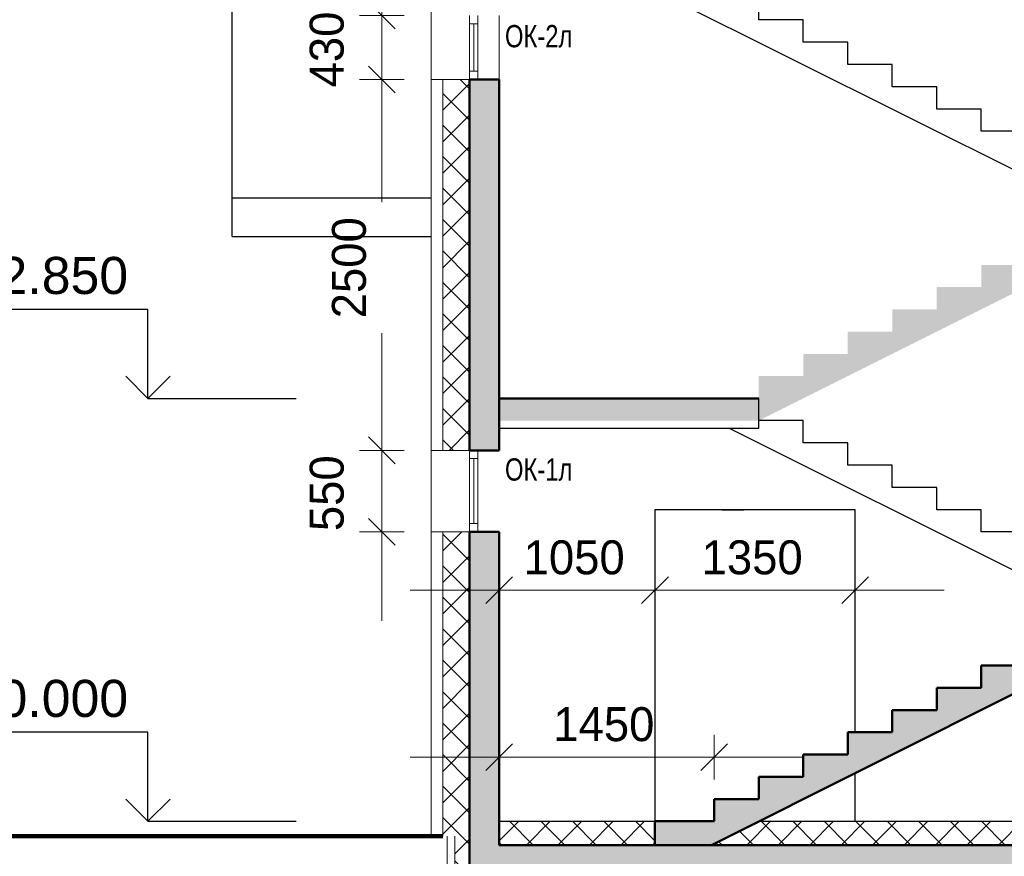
# Model space of a CAD drawing. Header units: millimetres. Extents: x 247266 to 730847, y -636031 to 10052.
# Tile 4 of 256: x 524080 to 530718, y -477927 to -472289. Entities that reach past the tile are written whole.
import ezdxf

# ---------------------------------------------------------------- set-up
doc = ezdxf.new("R2010")
doc.units = ezdxf.units.MM
for name, color, linetype, lineweight in [('A_012_ПРОЕМ', 7, 'Continuous', 25), ('Standard', 7, 'Continuous', 25), ('Двери', 7, 'Continuous', 25), ('Навесной фасад', 7, 'Continuous', 25), ('Общий01', 7, 'Continuous', 13), ('Общий02', 7, 'Continuous', 18), ('Размерная линия_ общее', 7, 'Continuous', 25), ('Стена_ бетон несущ.', 7, 'Continuous', 70)]:
    doc.layers.add(name, color=color, linetype=linetype, lineweight=lineweight)
doc.styles.add('ARIAL', font='arial.ttf')
doc.styles.add('Century Gothic', font='GOTHIC.TTF')
doc.dimstyles.new('DIMSTYLE_3', dxfattribs={"dimtxt": 229, "dimasz": 300, "dimexe": 0, "dimexo": 0, "dimgap": 114.5, "dimtad": 2, "dimdec": 0, "dimrnd": 1, "dimzin": 12, "dimdsep": 46, "dimtxsty": 'Century Gothic', "dimblk1": 'ALL_ML_STRICH', "dimblk2": 'ALL_ML_STRICH', "dimsah": 1, "dimcen": 0, "dimclrd": 256, "dimclre": 256, "dimclrt": 256, "dimadec": 0, "dimazin": 0, "dimtfac": 1, "dimtdec": 0, "dimtix": 1, "dimtmove": 2, "dimatfit": 3, "dimfxl": 0, "dimtvp": 1.2, "dimtzin": 0, "dimlwd": 0, "dimlwe": 13, "dimarcsym": 0})
doc.dimstyles.new('DIMSTYLE_8', dxfattribs={"dimtxt": 229, "dimasz": 300, "dimexe": 0, "dimexo": 0, "dimgap": 114.5, "dimtad": 2, "dimdec": 0, "dimrnd": 1, "dimzin": 12, "dimdsep": 46, "dimtxsty": 'Century Gothic', "dimblk1": 'ALL_ML_STRICH', "dimblk2": 'ALL_ML_STRICH', "dimsah": 1, "dimcen": 0, "dimclrd": 256, "dimclre": 256, "dimclrt": 256, "dimadec": 0, "dimazin": 0, "dimtfac": 1, "dimtdec": 0, "dimtix": 1, "dimtmove": 2, "dimatfit": 3, "dimfxl": 0, "dimtzin": 0, "dimlwd": 0, "dimlwe": 13, "dimarcsym": 0})
pattern_1 = [(45, (615978.7, -278424.58), (-106.06602, 106.06602), []), (135, (615978.7, -278424.58), (-106.06602, -106.06602), [])]

# ---------------------------------------------------------------- blocks, each defined once
blk = doc.blocks.new('ALL_ML_STRICH')
at = {"color": 0, "linetype": 'ByBlock', "lineweight": -2}
for p, q in [((0, -0.5), (0, 0.5)), ((-0.3, -0.3), (0.3, 0.3)), ((-1, 0), (0.5, 0))]:
    blk.add_line(p, q, dxfattribs=at)
blk = doc.blocks.new('*D660')
at = {"layer": 'DEFPOINTS', "color": 0, "ltscale": 100, "transparency": 33554687}
for p in [(527313.2, -476134.2), (528363.2, -476134.2), (528363.2, -476134.2)]:
    blk.add_point(p, dxfattribs=at)
at = {"layer": 'Размерная линия_ общее', "color": 218, "linetype": 'Continuous', "lineweight": 0, "transparency": 33554687}
for p, q in [((527013.2, -476134.2), (526713.2, -476134.2)), ((527313.2, -476134.2), (528363.2, -476134.2)), ((528663.2, -476134.2), (528963.2, -476134.2))]:
    blk.add_line(p, q, dxfattribs=at)
at = {"layer": 'Размерная линия_ общее', "color": 218, "linetype": 'Continuous', "lineweight": 13, "transparency": 33554687}
for p, q in [((527313.2, -476134.2), (527313.2, -476134.2)), ((528363.2, -476134.2), (528363.2, -476134.2))]:
    blk.add_line(p, q, dxfattribs=at)
at = {"layer": 'Размерная линия_ общее', "color": 218, "lineweight": 0, "ltscale": 100, "xscale": 300, "yscale": 300, "zscale": 300}
blk.add_blockref('ALL_ML_STRICH', (527313.2, -476134.2), dxfattribs=at)
at = {"layer": 'Размерная линия_ общее', "color": 218, "lineweight": 0, "ltscale": 100, "xscale": 300, "yscale": 300, "zscale": 300, "rotation": 180}
blk.add_blockref('ALL_ML_STRICH', (528363.2, -476134.2), dxfattribs=at)
at = {"layer": 'Размерная линия_ общее', "color": 218, "lineweight": 13, "ltscale": 100, "transparency": 33554687, "insert": (527818.4, -475914), "char_height": 229, "width": 654.286, "attachment_point": 5, "style": 'Century Gothic'}
blk.add_mtext('1050', dxfattribs=at)
blk = doc.blocks.new('*D661')
at = {"layer": 'DEFPOINTS', "color": 0, "ltscale": 100, "transparency": 33554687}
for p in [(528363.2, -476134.2), (529713.2, -476134.2), (529713.2, -476134.2)]:
    blk.add_point(p, dxfattribs=at)
at = {"layer": 'Размерная линия_ общее', "color": 218, "linetype": 'Continuous', "lineweight": 0, "transparency": 33554687}
for p, q in [((528063.2, -476134.2), (527763.2, -476134.2)), ((528363.2, -476134.2), (529713.2, -476134.2)), ((530013.2, -476134.2), (530313.2, -476134.2))]:
    blk.add_line(p, q, dxfattribs=at)
at = {"layer": 'Размерная линия_ общее', "color": 218, "linetype": 'Continuous', "lineweight": 13, "transparency": 33554687}
for p, q in [((528363.2, -476134.2), (528363.2, -476134.2)), ((529713.2, -476134.2), (529713.2, -476134.2))]:
    blk.add_line(p, q, dxfattribs=at)
at = {"layer": 'Размерная линия_ общее', "color": 218, "lineweight": 0, "ltscale": 100, "xscale": 300, "yscale": 300, "zscale": 300}
blk.add_blockref('ALL_ML_STRICH', (528363.2, -476134.2), dxfattribs=at)
at = {"layer": 'Размерная линия_ общее', "color": 218, "lineweight": 0, "ltscale": 100, "xscale": 300, "yscale": 300, "zscale": 300, "rotation": 180}
blk.add_blockref('ALL_ML_STRICH', (529713.2, -476134.2), dxfattribs=at)
at = {"layer": 'Размерная линия_ общее', "color": 218, "lineweight": 13, "ltscale": 100, "transparency": 33554687, "insert": (529018.4, -475914), "char_height": 229, "width": 654.286, "attachment_point": 5, "style": 'Century Gothic'}
blk.add_mtext('1350', dxfattribs=at)
blk = doc.blocks.new('СЛОЖНЫЙ_ОБЪЕКТ_11')
at = {"layer": 'Общий01', "color": 7, "linetype": 'Continuous', "lineweight": 50, "transparency": 33554687}
for p, q in [((-87235.5, -199426.8), (-84215.5, -197916.8)), ((-84515.5, -197916.8), (-84815.5, -197916.8)), ((-84815.5, -197916.8), (-84815.5, -198066.8)), ((-84815.5, -198066.8), (-85115.5, -198066.8)), ((-85115.5, -198066.8), (-85115.5, -198216.8)), ((-85115.5, -198216.8), (-85415.5, -198216.8)), ((-85415.5, -198216.8), (-85415.5, -198366.8)), ((-85415.5, -198366.8), (-85715.5, -198366.8)), ((-85715.5, -198366.8), (-85715.5, -198516.8)), ((-85715.5, -198516.8), (-86015.5, -198516.8)), ((-86015.5, -198516.8), (-86015.5, -198666.8)), ((-86015.5, -198666.8), (-86315.5, -198666.8)), ((-86315.5, -198666.8), (-86315.5, -198816.8)), ((-86315.5, -198816.8), (-86615.5, -198816.8)), ((-86615.5, -198816.8), (-86615.5, -198966.8)), ((-86615.5, -198966.8), (-86915.5, -198966.8)), ((-86915.5, -198966.8), (-86915.5, -199116.8)), ((-86915.5, -199116.8), (-87215.5, -199116.8)), ((-87215.5, -199116.8), (-87215.5, -199266.8))]:
    blk.add_line(p, q, dxfattribs=at)
blk = doc.blocks.new('СЛОЖНЫЙ_ОБЪЕКТ_12')
at = {"layer": 'Общий01', "color": 7, "linetype": 'Continuous', "lineweight": 25, "transparency": 33554687}
for p, q in [((-87515.5, -193716.8), (-84515.5, -195216.8)), ((-86915.5, -193716.8), (-87215.5, -193716.8)), ((-86915.5, -193866.8), (-86915.5, -193716.8)), ((-86615.5, -193866.8), (-86915.5, -193866.8)), ((-86615.5, -194016.8), (-86615.5, -193866.8)), ((-86315.5, -194016.8), (-86615.5, -194016.8)), ((-86315.5, -194166.8), (-86315.5, -194016.8)), ((-86015.5, -194166.8), (-86315.5, -194166.8)), ((-86015.5, -194316.8), (-86015.5, -194166.8)), ((-85715.5, -194316.8), (-86015.5, -194316.8)), ((-85715.5, -194466.8), (-85715.5, -194316.8)), ((-85415.5, -194466.8), (-85715.5, -194466.8)), ((-85415.5, -194616.8), (-85415.5, -194466.8)), ((-85115.5, -194616.8), (-85415.5, -194616.8)), ((-85115.5, -194766.8), (-85115.5, -194616.8)), ((-84815.5, -194766.8), (-85115.5, -194766.8)), ((-84815.5, -194916.8), (-84815.5, -194766.8)), ((-84515.5, -194916.8), (-84815.5, -194916.8)), ((-84515.5, -195166.8), (-84515.5, -194916.8))]:
    blk.add_line(p, q, dxfattribs=at)
blk = doc.blocks.new('*D665')
at = {"layer": 'DEFPOINTS', "color": 0, "ltscale": 100, "transparency": 33554687}
for p in [(526521.6, -475191.4), (526521.6, -475191.4), (526521.6, -475741.4)]:
    blk.add_point(p, dxfattribs=at)
at = {"layer": 'Размерная линия_ общее', "color": 218, "linetype": 'Continuous', "lineweight": 0, "transparency": 33554687}
for p, q in [((526521.6, -474891.4), (526521.6, -474591.4)), ((526521.6, -475741.4), (526521.6, -475191.4)), ((526521.6, -476041.4), (526521.6, -476341.4))]:
    blk.add_line(p, q, dxfattribs=at)
at = {"layer": 'Размерная линия_ общее', "color": 218, "linetype": 'Continuous', "lineweight": 13, "transparency": 33554687}
for p, q in [((526521.6, -475191.4), (526521.6, -475191.4)), ((526521.6, -475741.4), (526521.6, -475741.4))]:
    blk.add_line(p, q, dxfattribs=at)
at = {"layer": 'Размерная линия_ общее', "color": 218, "lineweight": 0, "ltscale": 100, "xscale": 300, "yscale": 300, "zscale": 300}
for p, rotation in [((526521.6, -475191.4), 270), ((526521.6, -475741.4), 90)]:
    blk.add_blockref('ALL_ML_STRICH', p, dxfattribs=dict(at, rotation=rotation))
at = {"layer": 'Размерная линия_ общее', "color": 218, "lineweight": 13, "ltscale": 100, "transparency": 33554687, "insert": (526151.3, -475480.3), "char_height": 229, "width": 490.714, "attachment_point": 5, "rotation": 90, "style": 'Century Gothic'}
blk.add_mtext('550', dxfattribs=at)
blk = doc.blocks.new('*D666')
at = {"layer": 'DEFPOINTS', "color": 0, "ltscale": 100, "transparency": 33554687}
for p in [(526521.6, -472691.4), (526521.6, -472691.4), (526521.6, -475191.4)]:
    blk.add_point(p, dxfattribs=at)
at = {"layer": 'Размерная линия_ общее', "color": 218, "linetype": 'Continuous', "lineweight": 13, "transparency": 33554687}
for p, q in [((526521.6, -472691.4), (526521.6, -472691.4)), ((526521.6, -475191.4), (526521.6, -475191.4))]:
    blk.add_line(p, q, dxfattribs=at)
at = {"layer": 'Размерная линия_ общее', "color": 218, "linetype": 'Continuous', "lineweight": 0, "transparency": 33554687}
for p, q in [((526521.6, -472991.4), (526521.6, -473519.5)), ((526521.6, -474891.4), (526521.6, -474402.8))]:
    blk.add_line(p, q, dxfattribs=at)
at = {"layer": 'Размерная линия_ общее', "color": 218, "lineweight": 0, "ltscale": 100, "xscale": 300, "yscale": 300, "zscale": 300}
for p, rotation in [((526521.6, -472691.4), 90), ((526521.6, -475191.4), 270)]:
    blk.add_blockref('ALL_ML_STRICH', p, dxfattribs=dict(at, rotation=rotation))
at = {"layer": 'Размерная линия_ общее', "color": 218, "lineweight": 13, "ltscale": 100, "transparency": 33554687, "insert": (526301.3, -473961.1), "char_height": 229, "width": 654.286, "attachment_point": 5, "rotation": 90, "style": 'Century Gothic'}
blk.add_mtext('2500', dxfattribs=at)
blk = doc.blocks.new('*D667')
at = {"layer": 'DEFPOINTS', "color": 0, "ltscale": 100, "transparency": 33554687}
for p in [(526521.6, -472261.4), (526521.6, -472261.4), (526521.6, -472691.4)]:
    blk.add_point(p, dxfattribs=at)
at = {"layer": 'Размерная линия_ общее', "color": 218, "linetype": 'Continuous', "lineweight": 0, "transparency": 33554687}
for p, q in [((526521.6, -471961.4), (526521.6, -471661.4)), ((526521.6, -472691.4), (526521.6, -472261.4)), ((526521.6, -472991.4), (526521.6, -473291.4))]:
    blk.add_line(p, q, dxfattribs=at)
at = {"layer": 'Размерная линия_ общее', "color": 218, "linetype": 'Continuous', "lineweight": 13, "transparency": 33554687}
for p, q in [((526521.6, -472261.4), (526521.6, -472261.4)), ((526521.6, -472691.4), (526521.6, -472691.4))]:
    blk.add_line(p, q, dxfattribs=at)
at = {"layer": 'Размерная линия_ общее', "color": 218, "lineweight": 0, "ltscale": 100, "xscale": 300, "yscale": 300, "zscale": 300}
for p, rotation in [((526521.6, -472261.4), 270), ((526521.6, -472691.4), 90)]:
    blk.add_blockref('ALL_ML_STRICH', p, dxfattribs=dict(at, rotation=rotation))
at = {"layer": 'Размерная линия_ общее', "color": 218, "lineweight": 13, "ltscale": 100, "transparency": 33554687, "insert": (526151.3, -472490.3), "char_height": 229, "width": 490.714, "attachment_point": 5, "rotation": 90, "style": 'Century Gothic'}
blk.add_mtext('430', dxfattribs=at)
blk = doc.blocks.new('*D668')
at = {"layer": 'DEFPOINTS', "color": 0, "ltscale": 100, "transparency": 33554687}
for p in [(526521.6, -471441.4), (526521.6, -471441.4), (526521.6, -472261.4)]:
    blk.add_point(p, dxfattribs=at)
at = {"layer": 'Размерная линия_ общее', "color": 218, "linetype": 'Continuous', "lineweight": 0, "transparency": 33554687}
for p, q in [((526521.6, -471141.4), (526521.6, -470841.4)), ((526521.6, -472261.4), (526521.6, -471441.4)), ((526521.6, -472561.4), (526521.6, -472861.4))]:
    blk.add_line(p, q, dxfattribs=at)
at = {"layer": 'Размерная линия_ общее', "color": 218, "linetype": 'Continuous', "lineweight": 13, "transparency": 33554687}
for p, q in [((526521.6, -471441.4), (526521.6, -471441.4)), ((526521.6, -472261.4), (526521.6, -472261.4))]:
    blk.add_line(p, q, dxfattribs=at)
at = {"layer": 'Размерная линия_ общее', "color": 218, "lineweight": 0, "ltscale": 100, "xscale": 300, "yscale": 300, "zscale": 300}
for p, rotation in [((526521.6, -471441.4), 270), ((526521.6, -472261.4), 90)]:
    blk.add_blockref('ALL_ML_STRICH', p, dxfattribs=dict(at, rotation=rotation))
at = {"layer": 'Размерная линия_ общее', "color": 218, "lineweight": 13, "ltscale": 100, "transparency": 33554687, "insert": (526301.3, -471865.3), "char_height": 229, "width": 490.714, "attachment_point": 5, "rotation": 90, "style": 'Century Gothic'}
blk.add_mtext('820', dxfattribs=at)
blk = doc.blocks.new('COMPLEX_ELEVATIONDIM_1')
at = {"layer": 'Размерная линия_ общее', "color": 7, "linetype": 'Continuous', "lineweight": 25, "transparency": 33554687}
for p, q in [((-91034.2, -195816.8), (-92234.2, -195816.8)), ((-91034.2, -196416.8), (-91034.2, -195816.8)), ((-91034.2, -196416.8), (-91184.2, -196266.8)), ((-91034.2, -196416.8), (-90884.2, -196266.8)), ((-91034.2, -196416.8), (-91034.2, -196416.8)), ((-91034.2, -196416.8), (-91034.2, -196416.8)), ((-91034.2, -196416.8), (-90034.2, -196416.8)), ((-91034.2, -196416.8), (-91034.2, -196416.8)), ((-91034.2, -196416.8), (-91034.2, -196416.8)), ((-91034.2, -198666.8), (-92234.2, -198666.8)), ((-91034.2, -199266.8), (-91034.2, -198666.8)), ((-91034.2, -199266.8), (-91184.2, -199116.8)), ((-91034.2, -199266.8), (-90884.2, -199116.8)), ((-91034.2, -199266.8), (-91034.2, -199266.8)), ((-91034.2, -199266.8), (-91034.2, -199266.8)), ((-91034.2, -199266.8), (-90034.2, -199266.8)), ((-91034.2, -199266.8), (-91034.2, -199266.8)), ((-91034.2, -199266.8), (-91034.2, -199266.8))]:
    blk.add_line(p, q, dxfattribs=at)
at = {"layer": 'Размерная линия_ общее', "color": 7, "linetype": 'Continuous', "lineweight": 25, "transparency": 33554687, "char_height": 250, "attachment_point": 7, "style": 'ARIAL'}
for s, insert, width in [('\\W1.00;+2.850', (-92245.4, -195716.8), 1202.212), ('\\W1.00;%%p0.000', (-92233.1, -198566.8), 1190.02)]:
    blk.add_mtext(s, dxfattribs=dict(at, insert=insert, width=width))
blk = doc.blocks.new('*D727')
at = {"layer": 'DEFPOINTS', "color": 0, "ltscale": 100, "transparency": 33554687}
for p in [(527313.2, -477258.5), (528763.2, -477258.5), (528763.2, -477258.5)]:
    blk.add_point(p, dxfattribs=at)
at = {"layer": 'Размерная линия_ общее', "color": 218, "linetype": 'Continuous', "lineweight": 0, "transparency": 33554687}
for p, q in [((527013.2, -477258.5), (526713.2, -477258.5)), ((527313.2, -477258.5), (528763.2, -477258.5)), ((529063.2, -477258.5), (529363.2, -477258.5))]:
    blk.add_line(p, q, dxfattribs=at)
at = {"layer": 'Размерная линия_ общее', "color": 218, "linetype": 'Continuous', "lineweight": 13, "transparency": 33554687}
for p, q in [((527313.2, -477258.5), (527313.2, -477258.5)), ((528763.2, -477258.5), (528763.2, -477258.5))]:
    blk.add_line(p, q, dxfattribs=at)
at = {"layer": 'Размерная линия_ общее', "color": 218, "lineweight": 0, "ltscale": 100, "xscale": 300, "yscale": 300, "zscale": 300}
blk.add_blockref('ALL_ML_STRICH', (527313.2, -477258.5), dxfattribs=at)
at = {"layer": 'Размерная линия_ общее', "color": 218, "lineweight": 0, "ltscale": 100, "xscale": 300, "yscale": 300, "zscale": 300, "rotation": 180}
blk.add_blockref('ALL_ML_STRICH', (528763.2, -477258.5), dxfattribs=at)
at = {"layer": 'Размерная линия_ общее', "color": 218, "lineweight": 13, "ltscale": 100, "transparency": 33554687, "insert": (528018.4, -477038.2), "char_height": 229, "width": 654.286, "attachment_point": 5, "style": 'Century Gothic'}
blk.add_mtext('1450', dxfattribs=at)

msp = doc.modelspace()

# ---------------------------------------------------------------- hatches: boundary and pattern name
at = {"layer": 'Навесной фасад', "linetype": 'Continuous', "lineweight": 18, "transparency": 33554687}
h = msp.add_hatch(dxfattribs=at)
h.set_pattern_fill('__________6', color=256, scale=100, style=0, pattern_type=2)
h.set_pattern_definition(pattern_1)
h.paths.add_polyline_path([(526933.16, -475191.38), (527113.16, -475191.38), (527113.16, -472691.38), (526933.16, -472691.38)], flags=0)
h = msp.add_hatch(dxfattribs=at)
h.set_pattern_fill('__________6', color=256, scale=100, style=0, pattern_type=2)
h.set_pattern_definition(pattern_1)
h.paths.add_polyline_path([(526933.16, -475741.38), (526933.16, -477791.38), (527113.16, -477791.38), (527113.16, -475741.38)], flags=0)
h = msp.add_hatch(dxfattribs=at)
h.set_pattern_fill('__________6', color=256, scale=100, style=0, pattern_type=2)
h.set_pattern_definition(pattern_1)
h.paths.add_polyline_path([(528363.16, -477691.38), (527313.16, -477691.38), (527313.16, -477851.38), (528363.16, -477851.38)], flags=0)
h = msp.add_hatch(dxfattribs=at)
h.set_pattern_fill('__________6', color=256, scale=100, style=0, pattern_type=2)
h.set_pattern_definition(pattern_1)
h.paths.add_polyline_path([(532963.16, -477691.38), (529063.16, -477691.38), (528743.16, -477851.38), (532963.16, -477851.38)], flags=0)
h = msp.add_hatch(dxfattribs=at)
h.set_pattern_fill('__________6', color=256, scale=100, style=0, pattern_type=2)
h.set_pattern_definition(pattern_1)
h.paths.add_polyline_path([(527013.16, -477791.38), (527013.16, -480791.38), (527113.16, -480791.38), (527113.16, -477791.38)], flags=0)
at = {"layer": 'Общий01', "linetype": 'Continuous', "lineweight": 25, "transparency": 33554687}
msp.add_hatch(color=256, dxfattribs=at).paths.add_polyline_path([(531463.16, -473641.38), (531163.16, -473641.38), (531163.16, -473791.38), (530863.16, -473791.38), (530863.16, -473941.38), (530563.16, -473941.38), (530563.16, -474091.38), (530263.16, -474091.38), (530263.16, -474241.38), (529963.16, -474241.38), (529963.16, -474391.38), (529663.16, -474391.38), (529663.16, -474541.38), (529363.16, -474541.38), (529363.16, -474691.38), (529063.16, -474691.38), (529063.16, -474991.38), (531463.16, -473791.38)])
at = {"layer": 'Стена_ бетон несущ.', "linetype": 'Continuous', "lineweight": 25, "transparency": 33554687}
for points in [[(527113.16, -472691.38), (527113.16, -475191.38), (527313.16, -475191.38), (527313.16, -472691.38)], [(529063.16, -474841.38), (527313.16, -474841.38), (527313.16, -474991.38), (529063.16, -474991.38)], [(527113.16, -475741.38), (527113.16, -477851.38), (527313.16, -477851.38), (527313.16, -475741.38)], [(528363.16, -477851.38), (528743.16, -477851.38), (531763.16, -476341.38), (532963.16, -476341.38), (532963.16, -476191.38), (531463.16, -476191.38), (531463.16, -476341.38), (531163.16, -476341.38), (531163.16, -476491.38), (530863.16, -476491.38), (530863.16, -476641.38), (530563.16, -476641.38), (530563.16, -476791.38), (530263.16, -476791.38), (530263.16, -476941.38), (529963.16, -476941.38), (529963.16, -477091.38), (529663.16, -477091.38), (529663.16, -477241.38), (529363.16, -477241.38), (529363.16, -477391.38), (529063.16, -477391.38), (529063.16, -477541.38), (528763.16, -477541.38), (528763.16, -477691.38), (528363.16, -477691.38)], [(527113.16, -477851.38), (527113.16, -480791.38), (527363.16, -480791.38), (527363.16, -478051.38), (555863.16, -478051.38), (555863.16, -480791.38), (556113.16, -480791.38), (556113.16, -477851.38)]]:
    msp.add_hatch(color=256, dxfattribs=at).paths.add_polyline_path(points)

# ---------------------------------------------------------------- linework, layer by layer
at = {"layer": 'A_012_ПРОЕМ', "linetype": 'Continuous', "lineweight": 50, "transparency": 33554687}
for p, q in [((527169.16, -472691.38), (527113.16, -472691.38)), ((527113.16, -472691.38), (527113.16, -475191.38)), ((527313.16, -472691.38), (527169.16, -472691.38)), ((527313.16, -475191.38), (527313.16, -472691.38)), ((528763.16, -474841.38), (527313.16, -474841.38)), ((527113.16, -475191.38), (527169.16, -475191.38)), ((527113.16, -475191.38), (527169.16, -475191.38)), ((527169.16, -475191.38), (527313.16, -475191.38)), ((527113.16, -475741.38), (527113.16, -477791.38)), ((527313.16, -475741.38), (527113.16, -475741.38)), ((527313.16, -477851.38), (527313.16, -475741.38))]:
    msp.add_line(p, q, dxfattribs=at)
at = {"layer": 'A_012_ПРОЕМ', "linetype": 'Continuous', "lineweight": 25, "transparency": 33554687}
msp.add_line((527169.16, -475741.38), (527113.16, -475741.38), dxfattribs=at)
at = {"layer": 'Standard', "linetype": 'Continuous', "lineweight": 25, "transparency": 33554687}
for p, q in [((525513.16, -473751.38), (525513.16, -429191.38)), ((526853.16, -473491.38), (525513.16, -473491.38)), ((525513.16, -473751.38), (526853.16, -473751.38))]:
    msp.add_line(p, q, dxfattribs=at)
at = {"layer": 'Standard', "linetype": 'Continuous', "lineweight": 13, "transparency": 33554687}
for p, q in [((526853.16, -477791.38), (526853.16, -469691.38)), ((527113.16, -472261.38), (527113.16, -472317.38)), ((527113.16, -472317.38), (527169.16, -472317.38)), ((527113.16, -472317.38), (527113.16, -472635.38)), ((527141.16, -472317.38), (527141.16, -472635.38)), ((527169.16, -472317.38), (527169.16, -472261.38)), ((527169.16, -472635.38), (527169.16, -472317.38)), ((527313.16, -472261.38), (527313.16, -472691.38)), ((527113.16, -472635.38), (527113.16, -472691.38)), ((527169.16, -472635.38), (527113.16, -472635.38)), ((527169.16, -472691.38), (527169.16, -472635.38)), ((527113.16, -475191.38), (527113.16, -475247.38)), ((527169.16, -475247.38), (527169.16, -475191.38)), ((527113.16, -475247.38), (527169.16, -475247.38)), ((527113.16, -475247.38), (527113.16, -475685.38)), ((527141.16, -475247.38), (527141.16, -475685.38)), ((527169.16, -475685.38), (527169.16, -475247.38)), ((527113.16, -475685.38), (527113.16, -475741.38)), ((527169.16, -475685.38), (527113.16, -475685.38)), ((527169.16, -475741.38), (527169.16, -475685.38))]:
    msp.add_line(p, q, dxfattribs=at)
at = {"layer": 'Standard', "linetype": 'Continuous', "lineweight": 100, "transparency": 33554687}
msp.add_line((526933.16, -477791.38), (518446.25, -477791.38), dxfattribs=at)
at = {"layer": 'Навесной фасад', "linetype": 'Continuous', "lineweight": 13, "transparency": 33554687}
for p, q in [((526873.16, -472691.38), (526853.16, -472691.38)), ((526933.16, -472691.38), (526873.16, -472691.38)), ((527113.16, -472691.38), (526933.16, -472691.38)), ((526933.16, -472691.38), (526933.16, -475191.38)), ((526853.16, -475191.38), (526873.16, -475191.38)), ((526873.16, -475191.38), (526933.16, -475191.38)), ((526933.16, -475191.38), (527113.16, -475191.38)), ((526873.16, -475741.38), (526853.16, -475741.38)), ((526933.16, -475741.38), (526873.16, -475741.38)), ((527113.16, -475741.38), (526933.16, -475741.38)), ((526933.16, -475741.38), (526933.16, -477791.38)), ((526963.16, -480791.38), (526963.16, -477791.38)), ((527013.16, -480791.38), (527013.16, -477791.38))]:
    msp.add_line(p, q, dxfattribs=at)
at = {"layer": 'Общий01', "linetype": 'Continuous', "lineweight": 50, "transparency": 33554687}
for p, q in [((528763.16, -474841.38), (529063.16, -474841.38)), ((527113.16, -477691.38), (527113.16, -480791.38)), ((528763.16, -477691.38), (528363.16, -477691.38)), ((528363.16, -477691.38), (528363.16, -477851.38)), ((532963.16, -477851.38), (527313.16, -477851.38))]:
    msp.add_line(p, q, dxfattribs=at)
at = {"layer": 'Общий01', "linetype": 'Continuous', "lineweight": 25, "transparency": 33554687}
for p, q in [((529063.16, -474991.38), (529063.16, -474841.38)), ((528863.16, -475041.38), (531463.16, -476341.38)), ((529363.16, -474991.38), (529063.16, -474991.38)), ((529363.16, -475141.38), (529363.16, -474991.38)), ((529663.16, -475141.38), (529363.16, -475141.38)), ((529663.16, -475291.38), (529663.16, -475141.38)), ((529963.16, -475291.38), (529663.16, -475291.38)), ((529963.16, -475441.38), (529963.16, -475291.38)), ((530263.16, -475441.38), (529963.16, -475441.38)), ((530263.16, -475591.38), (530263.16, -475441.38)), ((528813.16, -475591.38), (528963.16, -475591.38)), ((530563.16, -475591.38), (530263.16, -475591.38)), ((530563.16, -475741.38), (530563.16, -475591.38)), ((530863.16, -475741.38), (530563.16, -475741.38)), ((527313.16, -477691.38), (528763.16, -477691.38)), ((528363.16, -477691.38), (528763.16, -477691.38)), ((529063.16, -477691.38), (532963.16, -477691.38))]:
    msp.add_line(p, q, dxfattribs=at)
for points in [[(529713.16, -477091.38), (529713.16, -475591.38), (528363.16, -475591.38), (528363.16, -477691.38)], [(529063.16, -477691.38), (529713.16, -477691.38), (529713.16, -477366.38)]]:
    msp.add_lwpolyline(points, dxfattribs=at)
at = {"layer": 'Общий02', "linetype": 'Continuous', "lineweight": 25, "transparency": 33554687}
msp.add_lwpolyline([(529063.16, -474841.38), (527313.16, -474841.38), (527313.16, -475041.38), (529063.16, -475041.38), (529063.16, -474841.38)], close=True, dxfattribs=at)

# ---------------------------------------------------------------- block references
at = {"layer": 'Общий01', "linetype": 'Continuous', "lineweight": 25, "transparency": 33554687}
msp.add_blockref('СЛОЖНЫЙ_ОБЪЕКТ_12', (615978.7, -278424.58), dxfattribs=at)
at = {"layer": 'Общий01', "linetype": 'Continuous', "lineweight": 50, "transparency": 33554687}
msp.add_blockref('СЛОЖНЫЙ_ОБЪЕКТ_11', (615978.7, -278424.58), dxfattribs=at)
at = {"layer": 'Размерная линия_ общее', "linetype": 'Continuous', "lineweight": 25, "transparency": 33554687}
msp.add_blockref('COMPLEX_ELEVATIONDIM_1', (615978.7, -278424.58), dxfattribs=at)

# ---------------------------------------------------------------- texts
at = {"layer": 'Двери', "linetype": 'Continuous', "lineweight": 13, "transparency": 33554687, "char_height": 150, "width": 544, "attachment_point": 7, "style": 'Century Gothic'}
for s, insert in [('\\W0.80;ОК-2л', (527351.69, -472477.35)), ('\\W0.80;ОК-1л', (527351.69, -475397.35))]:
    msp.add_mtext(s, dxfattribs=dict(at, insert=insert))

# ---------------------------------------------------------------- dimensions: what is measured, and where the dimension line sits
at = {"layer": 'Размерная линия_ общее', "linetype": 'Continuous', "lineweight": 13, "transparency": 33554687}
for base, p1, p2, dimstyle, picture, middle in [((526521.59, -471441.38), (526521.59, -472261.38), (526521.59, -471441.38), 'DIMSTYLE_8', '*D668', (526301.33, -471865.27)), ((526521.59, -472261.38), (526521.59, -472691.38), (526521.59, -472261.38), 'DIMSTYLE_3', '*D667', (526151.33, -472490.27)), ((526521.59, -472691.38), (526521.59, -475191.38), (526521.59, -472691.38), 'DIMSTYLE_8', '*D666', (526301.33, -473961.13)), ((526521.59, -475191.38), (526521.59, -475741.38), (526521.59, -475191.38), 'DIMSTYLE_8', '*D665', (526151.33, -475480.27))]:
    dim = msp.add_linear_dim(base=base, p1=p1, p2=p2, angle=90, dimstyle=dimstyle, override={"dimpost": '<>', "dimclrd": 218, "dimclre": 218, "dimclrt": 218, "dimlwd": 0, "dimlwe": 13}, dxfattribs=at)
    dim.commit()
    dim.dimension.update_dxf_attribs({"geometry": picture, "text_midpoint": middle, "dimtype": 160})
for base, p1, p2, picture, middle in [((528363.16, -476134.22), (527313.16, -476134.22), (528363.16, -476134.22), '*D660', (527818.42, -475913.96)), ((529713.16, -476134.22), (528363.16, -476134.22), (529713.16, -476134.22), '*D661', (529018.42, -475913.96)), ((528763.16, -477258.46), (527313.16, -477258.46), (528763.16, -477258.46), '*D727', (528018.41, -477038.2))]:
    dim = msp.add_linear_dim(base=base, p1=p1, p2=p2, dimstyle='DIMSTYLE_8', override={"dimpost": '<>', "dimclrd": 218, "dimclre": 218, "dimclrt": 218, "dimlwd": 0, "dimlwe": 13}, dxfattribs=at)
    dim.commit()
    dim.dimension.update_dxf_attribs({"geometry": picture, "text_midpoint": middle, "dimtype": 160})

doc.saveas('drawing.dxf')
